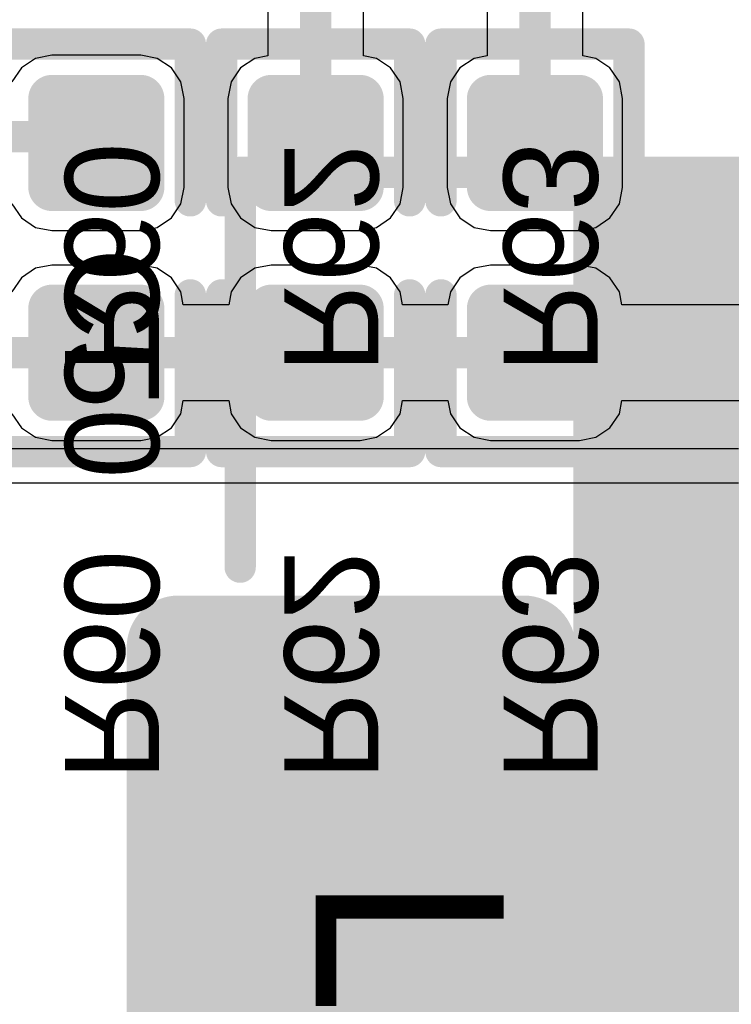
# Model space of a CAD drawing. Header units: millimetres. Extents: x 1.4 to 10.4, y 0 to 10.9.
# Tile 50 of 177: x 4.886 to 5.113, y 3.404 to 3.718. Entities that reach past the tile are written whole.
import ezdxf

# ---------------------------------------------------------------- set-up
doc = ezdxf.new("R2010")
doc.units = ezdxf.units.MM
doc.header["$MEASUREMENT"] = 0
for name, color, linetype in [('BottomLayer', 5, 'Continuous'), ('BottomOverlay', 54, 'Continuous'), ('BottomPaste', 16, 'Continuous'), ('BottomSolder', 6, 'Continuous'), ('Mechanical31', 56, 'Continuous'), ('Mechanical32', 56, 'Continuous'), ('TopLayer', 1, 'Continuous'), ('TopOverlay', 2, 'Continuous'), ('TopPaste', 8, 'Continuous'), ('TopSolder', 216, 'Continuous')]:
    doc.layers.add(name, color=color, linetype=linetype)

msp = doc.modelspace()

# ---------------------------------------------------------------- linework, layer by layer
at = {"layer": 'BottomLayer'}
for p, q in [((4.99529, 3.70622), (4.99529, 3.765)), ((5.03471, 3.75369), (5.03471, 3.70622)), ((5.06529, 3.70622), (5.06529, 3.75369)), ((4.96471, 3.7457), (4.96471, 3.70622)), ((4.89054, 3.70539), (4.88606, 3.7024)), ((4.89583, 3.70645), (4.89054, 3.70539)), ((4.92417, 3.70645), (4.89583, 3.70645)), ((4.92946, 3.70539), (4.92417, 3.70645)), ((4.93394, 3.7024), (4.92946, 3.70539)), ((4.96054, 3.70539), (4.95606, 3.7024)), ((4.96471, 3.70622), (4.96054, 3.70539)), ((4.99946, 3.70539), (4.99529, 3.70622)), ((5.00394, 3.7024), (4.99946, 3.70539)), ((5.03054, 3.70539), (5.02606, 3.7024)), ((5.03471, 3.70622), (5.03054, 3.70539)), ((5.06946, 3.70539), (5.06529, 3.70622)), ((5.07394, 3.7024), (5.06946, 3.70539)), ((4.88606, 3.7024), (4.88307, 3.69792)), ((4.93693, 3.69792), (4.93394, 3.7024)), ((4.95606, 3.7024), (4.95307, 3.69792)), ((5.00693, 3.69792), (5.00394, 3.7024)), ((5.02606, 3.7024), (5.02307, 3.69792)), ((5.07693, 3.69792), (5.07394, 3.7024)), ((4.93798, 3.69264), (4.93693, 3.69792)), ((4.95307, 3.69792), (4.95202, 3.69264)), ((5.00798, 3.69264), (5.00693, 3.69792)), ((5.02307, 3.69792), (5.02202, 3.69264)), ((5.07798, 3.69264), (5.07693, 3.69792)), ((4.93798, 3.66429), (4.93798, 3.69264)), ((4.95202, 3.69264), (4.95202, 3.66429)), ((5.00798, 3.66429), (5.00798, 3.69264)), ((5.02202, 3.69264), (5.02202, 3.66429)), ((5.07798, 3.66429), (5.07798, 3.69264)), ((4.93693, 3.65901), (4.93798, 3.66429)), ((4.95202, 3.66429), (4.95307, 3.65901)), ((5.00693, 3.65901), (5.00798, 3.66429)), ((5.02202, 3.66429), (5.02307, 3.65901)), ((5.07693, 3.65901), (5.07798, 3.66429)), ((4.88307, 3.65901), (4.88606, 3.65453)), ((4.93394, 3.65453), (4.93693, 3.65901)), ((4.95307, 3.65901), (4.95606, 3.65453)), ((5.00394, 3.65453), (5.00693, 3.65901)), ((5.02307, 3.65901), (5.02606, 3.65453)), ((5.07394, 3.65453), (5.07693, 3.65901)), ((4.88606, 3.65453), (4.89054, 3.65153)), ((4.92946, 3.65153), (4.93394, 3.65453)), ((4.95606, 3.65453), (4.96054, 3.65153)), ((4.99946, 3.65153), (5.00394, 3.65453)), ((5.02606, 3.65453), (5.03054, 3.65153)), ((5.06946, 3.65153), (5.07394, 3.65453)), ((4.89054, 3.65153), (4.89583, 3.65048)), ((4.92417, 3.65048), (4.92946, 3.65153)), ((4.96054, 3.65153), (4.96583, 3.65048)), ((4.99417, 3.65048), (4.99946, 3.65153)), ((5.03054, 3.65153), (5.03583, 3.65048)), ((5.06417, 3.65048), (5.06946, 3.65153)), ((4.89583, 3.65048), (4.92417, 3.65048)), ((4.96583, 3.65048), (4.99417, 3.65048)), ((5.03583, 3.65048), (5.06417, 3.65048)), ((4.89054, 3.63847), (4.88606, 3.63547)), ((4.89583, 3.63952), (4.89054, 3.63847)), ((4.92417, 3.63952), (4.89583, 3.63952)), ((4.92946, 3.63847), (4.92417, 3.63952)), ((4.93394, 3.63547), (4.92946, 3.63847)), ((4.96054, 3.63847), (4.95606, 3.63547)), ((4.96583, 3.63952), (4.96054, 3.63847)), ((4.99417, 3.63952), (4.96583, 3.63952)), ((4.99946, 3.63847), (4.99417, 3.63952)), ((5.00394, 3.63547), (4.99946, 3.63847)), ((5.03054, 3.63847), (5.02606, 3.63547)), ((5.03583, 3.63952), (5.03054, 3.63847)), ((5.06417, 3.63952), (5.03583, 3.63952)), ((5.06946, 3.63847), (5.06417, 3.63952)), ((5.07394, 3.63547), (5.06946, 3.63847)), ((4.88606, 3.63547), (4.88307, 3.63099)), ((4.93693, 3.63099), (4.93394, 3.63547)), ((4.95606, 3.63547), (4.95307, 3.63099)), ((5.00693, 3.63099), (5.00394, 3.63547)), ((5.02606, 3.63547), (5.02307, 3.63099)), ((5.07693, 3.63099), (5.07394, 3.63547)), ((4.93776, 3.62683), (4.93693, 3.63099)), ((4.95307, 3.63099), (4.95224, 3.62683)), ((5.00776, 3.62683), (5.00693, 3.63099)), ((5.02307, 3.63099), (5.02224, 3.62683)), ((5.07776, 3.62683), (5.07693, 3.63099)), ((4.95224, 3.62683), (4.93776, 3.62683)), ((5.02224, 3.62683), (5.00776, 3.62683)), ((5.59347, 3.62683), (5.07776, 3.62683)), ((4.93693, 3.59208), (4.93776, 3.59624)), ((4.93776, 3.59624), (4.95224, 3.59624)), ((4.95224, 3.59624), (4.95307, 3.59208)), ((5.00693, 3.59208), (5.00776, 3.59624)), ((5.00776, 3.59624), (5.02224, 3.59624)), ((5.02224, 3.59624), (5.02307, 3.59208)), ((5.07693, 3.59208), (5.07776, 3.59624)), ((5.07776, 3.59624), (5.58713, 3.59624)), ((4.88307, 3.59208), (4.88606, 3.5876)), ((4.93394, 3.5876), (4.93693, 3.59208)), ((4.95307, 3.59208), (4.95606, 3.5876)), ((5.00394, 3.5876), (5.00693, 3.59208)), ((5.02307, 3.59208), (5.02606, 3.5876)), ((5.07394, 3.5876), (5.07693, 3.59208)), ((4.88606, 3.5876), (4.89054, 3.5846)), ((4.92946, 3.5846), (4.93394, 3.5876)), ((4.95606, 3.5876), (4.96054, 3.5846)), ((4.99946, 3.5846), (5.00394, 3.5876)), ((5.02606, 3.5876), (5.03054, 3.5846)), ((5.06946, 3.5846), (5.07394, 3.5876)), ((4.89054, 3.5846), (4.89583, 3.58355)), ((4.89583, 3.58355), (4.92417, 3.58355)), ((4.92417, 3.58355), (4.92946, 3.5846)), ((4.96054, 3.5846), (4.96583, 3.58355)), ((4.96583, 3.58355), (4.99417, 3.58355)), ((4.99417, 3.58355), (4.99946, 3.5846)), ((5.03054, 3.5846), (5.03583, 3.58355)), ((5.03583, 3.58355), (5.06417, 3.58355)), ((5.06417, 3.58355), (5.06946, 3.5846))]:
    msp.add_line(p, q, dxfattribs=at)
at = {"layer": 'BottomLayer', "const_width": 0.01}
for points in [[(5.05, 3.67846), (5.05, 3.795)], [(4.98, 3.67846), (4.98, 3.765)], [(4.83, 3.68043), (4.90803, 3.68043)], [(4.90803, 3.68043), (4.91, 3.67846)], [(4.83197, 3.61153), (4.91, 3.61153)], [(4.91, 3.61153), (4.98, 3.61153)], [(4.98, 3.61153), (5.05, 3.61153)], [(5.05, 3.61153), (5.59347, 3.61153)]]:
    msp.add_lwpolyline(points, dxfattribs=at)
at = {"layer": 'BottomLayer'}
for points, const_width in [([(4.89405, 3.69264, 1), (4.8976, 3.69264, 1)], 0.00354), ([(4.9224, 3.69264, 1), (4.92594, 3.69264, 1)], 0.00354), ([(4.96405, 3.69264, 1), (4.9676, 3.69264, 1)], 0.00354), ([(4.9924, 3.69264, 1), (4.99594, 3.69264, 1)], 0.00354), ([(5.03405, 3.69264, 1), (5.0376, 3.69264, 1)], 0.00354), ([(5.0624, 3.69264, 1), (5.06594, 3.69264, 1)], 0.00354), ([(4.90553, 3.68043, 1), (4.91053, 3.68043, 1)], 0.005), ([(4.90553, 3.68043, 1), (4.91053, 3.68043, 1)], 0.005), ([(4.9075, 3.67846, 1), (4.9125, 3.67846, 1)], 0.005), ([(4.9775, 3.67846, 1), (4.9825, 3.67846, 1)], 0.005), ([(5.0475, 3.67846, 1), (5.0525, 3.67846, 1)], 0.005), ([(4.89405, 3.66429, 1), (4.8976, 3.66429, 1)], 0.00354), ([(4.9224, 3.66429, 1), (4.92594, 3.66429, 1)], 0.00354), ([(4.96405, 3.66429, 1), (4.9676, 3.66429, 1)], 0.00354), ([(4.9924, 3.66429, 1), (4.99594, 3.66429, 1)], 0.00354), ([(5.03405, 3.66429, 1), (5.0376, 3.66429, 1)], 0.00354), ([(5.0624, 3.66429, 1), (5.06594, 3.66429, 1)], 0.00354), ([(4.89405, 3.62571, 1), (4.8976, 3.62571, 1)], 0.00354), ([(4.9224, 3.62571, 1), (4.92594, 3.62571, 1)], 0.00354), ([(4.96405, 3.62571, 1), (4.9676, 3.62571, 1)], 0.00354), ([(4.9924, 3.62571, 1), (4.99594, 3.62571, 1)], 0.00354), ([(5.03405, 3.62571, 1), (5.0376, 3.62571, 1)], 0.00354), ([(5.0624, 3.62571, 1), (5.06594, 3.62571, 1)], 0.00354), ([(4.9075, 3.61153, 1), (4.9125, 3.61153, 1)], 0.005), ([(4.9075, 3.61153, 1), (4.9125, 3.61153, 1)], 0.005), ([(4.9775, 3.61153, 1), (4.9825, 3.61153, 1)], 0.005), ([(4.9775, 3.61153, 1), (4.9825, 3.61153, 1)], 0.005), ([(5.0475, 3.61153, 1), (5.0525, 3.61153, 1)], 0.005), ([(5.0475, 3.61153, 1), (5.0525, 3.61153, 1)], 0.005), ([(4.89405, 3.59736, 1), (4.8976, 3.59736, 1)], 0.00354), ([(4.9224, 3.59736, 1), (4.92594, 3.59736, 1)], 0.00354), ([(4.96405, 3.59736, 1), (4.9676, 3.59736, 1)], 0.00354), ([(4.9924, 3.59736, 1), (4.99594, 3.59736, 1)], 0.00354), ([(5.03405, 3.59736, 1), (5.0376, 3.59736, 1)], 0.00354), ([(5.0624, 3.59736, 1), (5.06594, 3.59736, 1)], 0.00354)]:
    msp.add_lwpolyline(points, format="xyb", close=True, dxfattribs=dict(at, const_width=const_width))
for points in [[(4.89583, 3.69618), (4.89583, 3.66075), (4.92417, 3.69618), (4.92417, 3.66075)], [(4.96583, 3.69618), (4.96583, 3.66075), (4.99417, 3.69618), (4.99417, 3.66075)], [(5.03583, 3.69618), (5.03583, 3.66075), (5.06417, 3.69618), (5.06417, 3.66075)], [(4.89228, 3.69264), (4.89228, 3.66429), (4.92772, 3.69264), (4.92772, 3.66429)], [(4.96228, 3.69264), (4.96228, 3.66429), (4.99772, 3.69264), (4.99772, 3.66429)], [(5.03228, 3.69264), (5.03228, 3.66429), (5.06772, 3.69264), (5.06772, 3.66429)], [(4.89583, 3.62925), (4.89583, 3.59382), (4.92417, 3.62925), (4.92417, 3.59382)], [(4.96583, 3.62925), (4.96583, 3.59382), (4.99417, 3.62925), (4.99417, 3.59382)], [(5.03583, 3.62925), (5.03583, 3.59382), (5.06417, 3.62925), (5.06417, 3.59382)], [(4.89228, 3.62571), (4.89228, 3.59736), (4.92772, 3.62571), (4.92772, 3.59736)], [(4.96228, 3.62571), (4.96228, 3.59736), (4.99772, 3.62571), (4.99772, 3.59736)], [(5.03228, 3.62571), (5.03228, 3.59736), (5.06772, 3.62571), (5.06772, 3.59736)]]:
    msp.add_solid(points, dxfattribs=at)
at = {"layer": 'BottomOverlay', "const_width": 0.01}
for points in [[(4.88, 3.71), (4.94, 3.71)], [(4.94, 3.66), (4.94, 3.71)], [(4.95, 3.66), (4.95, 3.71)], [(4.95, 3.71), (5.01, 3.71)], [(5.01, 3.66), (5.01, 3.71)], [(5.02, 3.66), (5.02, 3.71)], [(5.02, 3.71), (5.08, 3.71)], [(5.08, 3.66), (5.08, 3.71)], [(4.94, 3.58), (4.94, 3.63)], [(4.95, 3.58), (4.95, 3.63)], [(5.01, 3.58), (5.01, 3.63)], [(5.02, 3.58), (5.02, 3.63)], [(5.08, 3.58), (5.08, 3.63)], [(4.88, 3.58), (4.94, 3.58)], [(4.95, 3.58), (5.01, 3.58)], [(5.02, 3.58), (5.08, 3.58)]]:
    msp.add_lwpolyline(points, dxfattribs=at)
at = {"layer": 'BottomOverlay', "const_width": 0.005}
for points in [[(4.9375, 3.71, 1), (4.9425, 3.71, 1)], [(4.9375, 3.71, 1), (4.9425, 3.71, 1)], [(4.9475, 3.71, 1), (4.9525, 3.71, 1)], [(4.9475, 3.71, 1), (4.9525, 3.71, 1)], [(5.0075, 3.71, 1), (5.0125, 3.71, 1)], [(5.0075, 3.71, 1), (5.0125, 3.71, 1)], [(5.0175, 3.71, 1), (5.0225, 3.71, 1)], [(5.0175, 3.71, 1), (5.0225, 3.71, 1)], [(5.0775, 3.71, 1), (5.0825, 3.71, 1)], [(5.0775, 3.71, 1), (5.0825, 3.71, 1)], [(4.9375, 3.66, 1), (4.9425, 3.66, 1)], [(4.9475, 3.66, 1), (4.9525, 3.66, 1)], [(5.0075, 3.66, 1), (5.0125, 3.66, 1)], [(5.0175, 3.66, 1), (5.0225, 3.66, 1)], [(5.0775, 3.66, 1), (5.0825, 3.66, 1)], [(4.9375, 3.63, 1), (4.9425, 3.63, 1)], [(4.9475, 3.63, 1), (4.9525, 3.63, 1)], [(5.0075, 3.63, 1), (5.0125, 3.63, 1)], [(5.0175, 3.63, 1), (5.0225, 3.63, 1)], [(5.0775, 3.63, 1), (5.0825, 3.63, 1)], [(4.9375, 3.58, 1), (4.9425, 3.58, 1)], [(4.9375, 3.58, 1), (4.9425, 3.58, 1)], [(4.9475, 3.58, 1), (4.9525, 3.58, 1)], [(4.9475, 3.58, 1), (4.9525, 3.58, 1)], [(5.0075, 3.58, 1), (5.0125, 3.58, 1)], [(5.0075, 3.58, 1), (5.0125, 3.58, 1)], [(5.0175, 3.58, 1), (5.0225, 3.58, 1)], [(5.0175, 3.58, 1), (5.0225, 3.58, 1)], [(5.0775, 3.58, 1), (5.0825, 3.58, 1)], [(5.0775, 3.58, 1), (5.0825, 3.58, 1)]]:
    msp.add_lwpolyline(points, format="xyb", close=True, dxfattribs=at)
at = {"layer": 'BottomPaste', "const_width": 0.00354}
for points in [[(4.89405, 3.69264, 1), (4.8976, 3.69264, 1)], [(4.9224, 3.69264, 1), (4.92594, 3.69264, 1)], [(4.96405, 3.69264, 1), (4.9676, 3.69264, 1)], [(4.9924, 3.69264, 1), (4.99594, 3.69264, 1)], [(5.03405, 3.69264, 1), (5.0376, 3.69264, 1)], [(5.0624, 3.69264, 1), (5.06594, 3.69264, 1)], [(4.89405, 3.66429, 1), (4.8976, 3.66429, 1)], [(4.9224, 3.66429, 1), (4.92594, 3.66429, 1)], [(4.96405, 3.66429, 1), (4.9676, 3.66429, 1)], [(4.9924, 3.66429, 1), (4.99594, 3.66429, 1)], [(5.03405, 3.66429, 1), (5.0376, 3.66429, 1)], [(5.0624, 3.66429, 1), (5.06594, 3.66429, 1)], [(4.89405, 3.62571, 1), (4.8976, 3.62571, 1)], [(4.9224, 3.62571, 1), (4.92594, 3.62571, 1)], [(4.96405, 3.62571, 1), (4.9676, 3.62571, 1)], [(4.9924, 3.62571, 1), (4.99594, 3.62571, 1)], [(5.03405, 3.62571, 1), (5.0376, 3.62571, 1)], [(5.0624, 3.62571, 1), (5.06594, 3.62571, 1)], [(4.89405, 3.59736, 1), (4.8976, 3.59736, 1)], [(4.9224, 3.59736, 1), (4.92594, 3.59736, 1)], [(4.96405, 3.59736, 1), (4.9676, 3.59736, 1)], [(4.9924, 3.59736, 1), (4.99594, 3.59736, 1)], [(5.03405, 3.59736, 1), (5.0376, 3.59736, 1)], [(5.0624, 3.59736, 1), (5.06594, 3.59736, 1)]]:
    msp.add_lwpolyline(points, format="xyb", close=True, dxfattribs=at)
at = {"layer": 'BottomPaste'}
for points in [[(4.89583, 3.69618), (4.89583, 3.66075), (4.92417, 3.69618), (4.92417, 3.66075)], [(4.96583, 3.69618), (4.96583, 3.66075), (4.99417, 3.69618), (4.99417, 3.66075)], [(5.03583, 3.69618), (5.03583, 3.66075), (5.06417, 3.69618), (5.06417, 3.66075)], [(4.89228, 3.69264), (4.89228, 3.66429), (4.92772, 3.69264), (4.92772, 3.66429)], [(4.96228, 3.69264), (4.96228, 3.66429), (4.99772, 3.69264), (4.99772, 3.66429)], [(5.03228, 3.69264), (5.03228, 3.66429), (5.06772, 3.69264), (5.06772, 3.66429)], [(4.89583, 3.62925), (4.89583, 3.59382), (4.92417, 3.62925), (4.92417, 3.59382)], [(4.96583, 3.62925), (4.96583, 3.59382), (4.99417, 3.62925), (4.99417, 3.59382)], [(5.03583, 3.62925), (5.03583, 3.59382), (5.06417, 3.62925), (5.06417, 3.59382)], [(4.89228, 3.62571), (4.89228, 3.59736), (4.92772, 3.62571), (4.92772, 3.59736)], [(4.96228, 3.62571), (4.96228, 3.59736), (4.99772, 3.62571), (4.99772, 3.59736)], [(5.03228, 3.62571), (5.03228, 3.59736), (5.06772, 3.62571), (5.06772, 3.59736)]]:
    msp.add_solid(points, dxfattribs=at)
at = {"layer": 'BottomSolder', "const_width": 0.00754}
for points in [[(4.89205, 3.69264, 1), (4.8996, 3.69264, 1)], [(4.9204, 3.69264, 1), (4.92794, 3.69264, 1)], [(4.96205, 3.69264, 1), (4.9696, 3.69264, 1)], [(4.9904, 3.69264, 1), (4.99794, 3.69264, 1)], [(5.03205, 3.69264, 1), (5.0396, 3.69264, 1)], [(5.0604, 3.69264, 1), (5.06794, 3.69264, 1)], [(4.89205, 3.66429, 1), (4.8996, 3.66429, 1)], [(4.9204, 3.66429, 1), (4.92794, 3.66429, 1)], [(4.96205, 3.66429, 1), (4.9696, 3.66429, 1)], [(4.9904, 3.66429, 1), (4.99794, 3.66429, 1)], [(5.03205, 3.66429, 1), (5.0396, 3.66429, 1)], [(5.0604, 3.66429, 1), (5.06794, 3.66429, 1)], [(4.89205, 3.62571, 1), (4.8996, 3.62571, 1)], [(4.9204, 3.62571, 1), (4.92794, 3.62571, 1)], [(4.96205, 3.62571, 1), (4.9696, 3.62571, 1)], [(4.9904, 3.62571, 1), (4.99794, 3.62571, 1)], [(5.03205, 3.62571, 1), (5.0396, 3.62571, 1)], [(5.0604, 3.62571, 1), (5.06794, 3.62571, 1)], [(4.89205, 3.59736, 1), (4.8996, 3.59736, 1)], [(4.9204, 3.59736, 1), (4.92794, 3.59736, 1)], [(4.96205, 3.59736, 1), (4.9696, 3.59736, 1)], [(4.9904, 3.59736, 1), (4.99794, 3.59736, 1)], [(5.03205, 3.59736, 1), (5.0396, 3.59736, 1)], [(5.0604, 3.59736, 1), (5.06794, 3.59736, 1)]]:
    msp.add_lwpolyline(points, format="xyb", close=True, dxfattribs=at)
at = {"layer": 'BottomSolder'}
for points in [[(4.89583, 3.70018), (4.89583, 3.65675), (4.92417, 3.70018), (4.92417, 3.65675)], [(4.96583, 3.70018), (4.96583, 3.65675), (4.99417, 3.70018), (4.99417, 3.65675)], [(5.03583, 3.70018), (5.03583, 3.65675), (5.06417, 3.70018), (5.06417, 3.65675)], [(4.88828, 3.69264), (4.88828, 3.66429), (4.93172, 3.69264), (4.93172, 3.66429)], [(4.95828, 3.69264), (4.95828, 3.66429), (5.00172, 3.69264), (5.00172, 3.66429)], [(5.02828, 3.69264), (5.02828, 3.66429), (5.07172, 3.69264), (5.07172, 3.66429)], [(4.89583, 3.63325), (4.89583, 3.58982), (4.92417, 3.63325), (4.92417, 3.58982)], [(4.96583, 3.63325), (4.96583, 3.58982), (4.99417, 3.63325), (4.99417, 3.58982)], [(5.03583, 3.63325), (5.03583, 3.58982), (5.06417, 3.63325), (5.06417, 3.58982)], [(4.88828, 3.62571), (4.88828, 3.59736), (4.93172, 3.62571), (4.93172, 3.59736)], [(4.95828, 3.62571), (4.95828, 3.59736), (5.00172, 3.62571), (5.00172, 3.59736)], [(5.02828, 3.62571), (5.02828, 3.59736), (5.07172, 3.62571), (5.07172, 3.59736)]]:
    msp.add_solid(points, dxfattribs=at)
at = {"layer": 'TopLayer'}
for p, q in [((5.115, 3.58082), (4.88281, 3.58082)), ((4.82, 3.57), (5.115, 3.57))]:
    msp.add_line(p, q, dxfattribs=at)
at = {"layer": 'TopLayer', "const_width": 0.01378}
for points in [[(4.92933, 3.51752, 1), (4.94311, 3.51752, 1)], [(5.03957, 3.51752, 1), (5.05335, 3.51752, 1)]]:
    msp.add_lwpolyline(points, format="xyb", close=True, dxfattribs=at)
at = {"layer": 'TopLayer'}
for points in [[(5.04646, 3.3187), (5.04646, 3.5313), (4.93622, 3.3187), (4.93622, 3.5313)], [(5.06024, 3.33248), (5.06024, 3.51752), (4.92244, 3.33248), (4.92244, 3.51752)]]:
    msp.add_solid(points, dxfattribs=at)
at = {"layer": 'TopOverlay', "const_width": 0.01}
for points in [[(4.95591, 3.66909), (5.42441, 3.66909)], [(4.95591, 3.54311), (4.95591, 3.66909)]]:
    msp.add_lwpolyline(points, dxfattribs=at)
at = {"layer": 'TopOverlay', "const_width": 0.005}
for points in [[(4.95341, 3.66909, 1), (4.95841, 3.66909, 1)], [(4.95341, 3.66909, 1), (4.95841, 3.66909, 1)], [(4.95341, 3.54311, 1), (4.95841, 3.54311, 1)]]:
    msp.add_lwpolyline(points, format="xyb", close=True, dxfattribs=at)
at = {"layer": 'TopOverlay'}
msp.add_solid([(5.3378, 3.18093), (5.3378, 3.66912), (5.06221, 3.18093), (5.06221, 3.66912)], dxfattribs=at)
at = {"layer": 'TopPaste', "const_width": 0.00984}
for points in [[(4.9313, 3.51752, 1), (4.94114, 3.51752, 1)], [(5.04154, 3.51752, 1), (5.05138, 3.51752, 1)]]:
    msp.add_lwpolyline(points, format="xyb", close=True, dxfattribs=at)
at = {"layer": 'TopPaste'}
for points in [[(5.04646, 3.32264), (5.04646, 3.52736), (4.93622, 3.32264), (4.93622, 3.52736)], [(5.0563, 3.33248), (5.0563, 3.51752), (4.92638, 3.33248), (4.92638, 3.51752)]]:
    msp.add_solid(points, dxfattribs=at)
at = {"layer": 'TopSolder', "const_width": 0.01654}
for points in [[(4.92795, 3.51752, 1), (4.94449, 3.51752, 1)], [(5.03819, 3.51752, 1), (5.05472, 3.51752, 1)]]:
    msp.add_lwpolyline(points, format="xyb", close=True, dxfattribs=at)
at = {"layer": 'TopSolder'}
for points in [[(5.04646, 3.31594), (5.04646, 3.53406), (4.93622, 3.31594), (4.93622, 3.53406)], [(5.06299, 3.33248), (5.06299, 3.51752), (4.91969, 3.33248), (4.91969, 3.51752)]]:
    msp.add_solid(points, dxfattribs=at)

# ---------------------------------------------------------------- texts
at = {"layer": 'BottomOverlay', "text_generation_flag": 2}
for s, p in [('R60', (4.9, 3.475)), ('R62', (4.97, 3.475)), ('R63', (5.04, 3.475))]:
    msp.add_text(s, height=0.03, rotation=270, dxfattribs=at).set_placement(p)
at = {"layer": 'Mechanical31'}
msp.add_text('L3', height=0.06, rotation=270, dxfattribs=at).set_placement((4.98, 3.445))
at = {"layer": 'Mechanical32', "text_generation_flag": 2}
for s, p in [('R60', (4.9, 3.605)), ('R62', (4.97, 3.605)), ('R63', (5.04, 3.605))]:
    msp.add_text(s, height=0.03, rotation=270, dxfattribs=at).set_placement(p)
at = {"layer": 'TopOverlay'}
msp.add_text('C50', height=0.03, rotation=270, dxfattribs=at).set_placement((4.9, 3.645))

doc.saveas('drawing.dxf')
